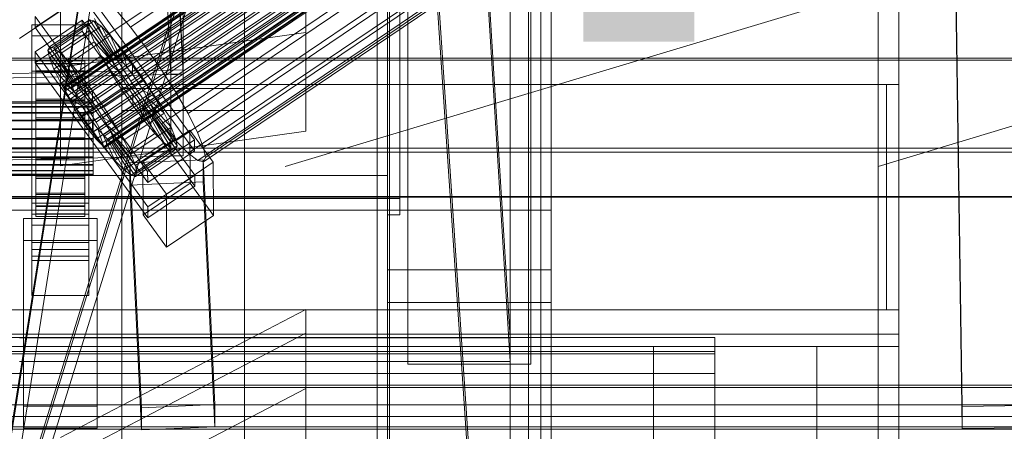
# Model space of a CAD drawing. Header units: millimetres. Extents: x -3490 to 61924, y -72580 to 6847.
# Tile 112 of 256: x 130 to 371, y -35410 to -35309. Entities that reach past the tile are written whole.
import ezdxf

# ---------------------------------------------------------------- set-up
doc = ezdxf.new("R2010")
doc.units = ezdxf.units.MM
for name, color, linetype, lineweight in [('COTAS_O', 1, 'Continuous', 0), ('COTAS_P', 1, 'Continuous', 0), ('frontal_bajante_movil', 7, 'Continuous', 0), ('frontal_briquetadora', 7, 'Continuous', 0), ('frontal_C01', 7, 'Continuous', 0), ('frontal_C02', 7, 'Continuous', 0), ('frontal_C03', 7, 'Continuous', 0), ('frontal_C05', 7, 'Continuous', 0), ('frontal_mix-C02', 7, 'Continuous', 0), ('frontal_secador', 7, 'Continuous', 0)]:
    doc.layers.add(name, color=color, linetype=linetype, lineweight=lineweight)
doc.dimstyles.new('R19_100', dxfattribs={"dimtxt": 250, "dimasz": 150, "dimexe": 150, "dimexo": 80, "dimgap": 100, "dimtad": 1, "dimtih": 1, "dimtoh": 1, "dimdsep": 46, "dimcen": 0.09, "dimadec": 0, "dimazin": 0, "dimtfac": 1, "dimtdec": 4, "dimtofl": 0, "dimtmove": 0, "dimatfit": 3, "dimfxl": 1, "dimtolj": 1, "dimtzin": 0, "dimarcsym": 0})

# ---------------------------------------------------------------- blocks, each defined once
blk = doc.blocks.new('DIM_R29_52')
at = {"layer": 'COTAS_P'}
for p, q in [((-1750, -34600), (-1600, -34555)), ((2600, -34600), (2450, -34555)), ((-1750, -35500), (-1750, -34600)), ((-1750, -34600), (2600, -34600)), ((-1750, -34600), (-1600, -34645)), ((2600, -34600), (2450, -34645)), ((2600, -35500), (2600, -34600))]:
    blk.add_line(p, q, dxfattribs=at)
blk.add_text('4350 P', height=250, dxfattribs=at).set_placement((425, -34500))
blk = doc.blocks.new('DIM_R29_63')
at = {"layer": 'COTAS_O'}
for p, q in [((-1480, -35300), (-1330, -35255)), ((490, -35300), (340, -35255)), ((-1480, -36000), (-1480, -35300)), ((-1480, -35300), (490, -35300)), ((-1480, -35300), (-1330, -35345)), ((490, -35300), (340, -35345)), ((490, -36000), (490, -35300))]:
    blk.add_line(p, q, dxfattribs=at)
blk.add_text('1970 O', height=250, dxfattribs=at).set_placement((-495, -35200))
blk = doc.blocks.new('DIM_R29_65')
at = {"layer": 'COTAS_O'}
for p, q in [((-1400, -35300), (-1250, -35255)), ((1400, -35300), (1250, -35255)), ((-1400, -36000), (-1400, -35300)), ((-1400, -35300), (1400, -35300)), ((-1400, -35300), (-1250, -35345)), ((1400, -35300), (1250, -35345)), ((1400, -36000), (1400, -35300))]:
    blk.add_line(p, q, dxfattribs=at)
blk.add_text('2800 O', height=250, dxfattribs=at).set_placement((0, -35200))
blk = doc.blocks.new('DIM_R29_66')
at = {"layer": 'COTAS_P'}
for p, q in [((-305, -34680), (395, -34680)), ((395, -34680), (350, -34830)), ((395, -36000), (395, -34680)), ((395, -34680), (440, -34830)), ((395, -36000), (350, -35850)), ((395, -36000), (440, -35850)), ((-305, -36000), (395, -36000))]:
    blk.add_line(p, q, dxfattribs=at)
blk.add_text('1320 P', height=250, rotation=90, dxfattribs=at).set_placement((295, -35340))
blk = doc.blocks.new('DIM_R29_67')
at = {"layer": 'COTAS_P'}
for p, q in [((-305, -35300), (-155, -35255)), ((345, -35300), (195, -35255)), ((-305, -36000), (-305, -35300)), ((-305, -35300), (345, -35300)), ((-305, -35300), (-155, -35345)), ((345, -35300), (195, -35345)), ((345, -36000), (345, -35300))]:
    blk.add_line(p, q, dxfattribs=at)
blk.add_text('650 P', height=250, dxfattribs=at).set_placement((20, -35200))

msp = doc.modelspace()

# ---------------------------------------------------------------- linework, layer by layer
at = {"layer": 'frontal_bajante_movil'}
for p, q in [((225, -35355.689), (225, -34808.457)), ((255, -34808.457), (255, -35355.689)), ((220, -35356.81), (220, -34809.578)), ((223, -34809.578), (223, -35356.81)), ((225, -34846.045), (225, -35393.277)), ((255, -35393.277), (255, -34846.045)), ((120, -35460), (208, -34903.359)), ((120, -35461.315), (208, -34904.675)), ((210.897, -34904.091), (122.897, -35460.731)), ((220, -35775), (220, -34903.821)), ((260, -35775), (260, -34903.821)), ((220, -35159.121), (220, -35347.232)), ((220, -35352.87), (220, -35164.759)), ((223, -35164.759), (223, -35352.87)), ((223, -35355.689), (223, -35167.578)), ((120, -35460), (208, -35176.975)), ((122.897, -35460.731), (210.897, -35177.707)), ((208, -35178.586), (120, -35461.611)), ((220, -35227.232), (220, -35356.81)), ((223, -35356.81), (223, -35227.232)), ((-305, -35325), (345, -35325)), ((225, -35325), (345, -35325)), ((225, -35380), (225, -35325)), ((342, -35325), (345, -35325)), ((342, -35380), (342, -35325)), ((345, -35380), (345, -35325)), ((220, -35347.232), (-180, -35347.232)), ((220, -35347.232), (220, -35352.87)), ((223, -35352.87), (-183, -35352.87)), ((-180, -35352.87), (220, -35352.87)), ((223, -35352.87), (223, -35355.689)), ((-183, -35355.689), (223, -35355.689)), ((220, -35355.701), (220, -35370.259)), ((220, -35378.259), (220, -35355.701)), ((220, -35355.701), (260, -35355.701)), ((255, -35355.689), (225, -35355.689)), ((225, -35355.689), (225, -35393.277)), ((255, -35355.689), (255, -35393.277)), ((260, -35370.259), (260, -35355.701)), ((260, -35355.701), (260, -35378.259)), ((220, -35356.81), (223, -35356.81)), ((220, -35370.259), (220, -35378.259)), ((220, -35370.259), (260, -35370.259)), ((260, -35378.259), (260, -35370.259)), ((-305, -35380), (345, -35380)), ((220, -35378.259), (260, -35378.259)), ((220, -35775), (220, -35378.259)), ((225, -35380), (345, -35380)), ((260, -35775), (260, -35378.259)), ((342, -35380), (345, -35380)), ((345, -35386), (345, -35380)), ((-305, -35386), (345, -35386)), ((345, -35389), (345, -35386)), ((-305, -35389), (345, -35389)), ((-245, -35389), (285, -35389)), ((285, -35429), (285, -35389)), ((285, -35389), (325, -35389)), ((325, -35429), (325, -35389)), ((225, -35393.277), (255, -35393.277))]:
    msp.add_line(p, q, dxfattribs=at)
at = {"layer": 'frontal_briquetadora'}
msp.add_line((340, -35980), (340, -34950), dxfattribs=at)
at = {"layer": 'frontal_C01'}
for p, q in [((250, -35948.844), (250, -33373.251)), ((250, -33378.064), (250, -35953.656)), ((141.045, -35325.654), (354.844, -35181.426)), ((141.218, -35325.268), (355.017, -35181.04)), ((141.224, -35326.524), (355.022, -35182.296)), ((141.731, -35325.392), (355.53, -35181.164)), ((142.549, -35326.017), (356.348, -35181.789)), ((141.742, -35327.818), (355.541, -35183.59)), ((143.617, -35327.102), (357.415, -35182.873)), ((144.861, -35328.571), (358.659, -35184.343)), ((142.565, -35329.449), (356.363, -35185.221)), ((143.635, -35331.305), (357.434, -35187.076)), ((359.995, -35186.097), (146.196, -35330.325)), ((157.152, -35311.006), (341.461, -35186.671)), ((144.881, -35333.259), (358.68, -35189.031)), ((147.533, -35332.245), (361.332, -35188.017)), ((150.672, -35313.483), (334.981, -35189.149)), ((146.218, -35335.179), (360.017, -35190.95)), ((148.779, -35334.199), (362.578, -35189.971)), ((149.85, -35336.055), (363.648, -35191.827)), ((345.231, -35191.622), (160.922, -35315.957)), ((147.554, -35336.933), (361.352, -35192.705)), ((148.798, -35338.402), (362.596, -35194.174)), ((150.672, -35337.686), (364.471, -35193.457)), ((151.191, -35338.98), (364.989, -35194.752)), ((153.694, -35318.72), (338.003, -35194.386)), ((149.865, -35339.487), (363.664, -35195.258)), ((150.683, -35340.112), (364.482, -35195.884)), ((151.196, -35340.236), (364.995, -35196.008)), ((151.369, -35339.85), (365.168, -35195.621)), ((164.693, -35321.375), (349.002, -35197.04)), ((157.211, -35324.236), (341.52, -35199.901)), ((200, -35201.127), (200, -35312.347)), ((168.21, -35326.89), (352.519, -35202.555)), ((160.982, -35329.653), (345.291, -35205.319)), ((171.232, -35332.127), (355.541, -35207.792)), ((360.514, -35403.62), (357.646, -35208.509)), ((164.752, -35334.605), (349.061, -35210.27)), ((173.554, -35336.729), (357.863, -35212.394)), ((360.514, -35409.013), (357.646, -35213.902)), ((168.263, -35338.752), (352.572, -35214.417)), ((175.016, -35340.381), (359.326, -35216.047)), ((171.275, -35341.812), (355.584, -35217.477)), ((175.521, -35342.836), (359.83, -35218.502)), ((173.584, -35343.577), (357.893, -35219.242)), ((175.032, -35343.926), (359.341, -35219.592)), ((200, -35336.421), (200, -35225.201)), ((140, -35320.773), (140, -35232.342)), ((155, -35666.702), (155, -35238.835)), ((185, -35238.835), (185, -35666.702)), ((250, -35565.195), (228.298, -35241.719)), ((155, -35244.227), (155, -35672.095)), ((185, -35672.095), (185, -35244.227)), ((130, -35313.812), (228.298, -35247.5)), ((228.298, -35247.5), (250, -35570.976)), ((140, -35256.416), (140, -35344.847)), ((145.277, -35300.663), (172.809, -35338.517)), ((200, -35312.347), (200, -35298.865)), ((145.289, -35303.359), (133.821, -35311.095)), ((172.821, -35341.213), (145.289, -35303.359)), ((140, -35307.292), (140, -35320.773)), ((153.641, -35306.859), (157.152, -35311.006)), ((133.821, -35311.095), (133.809, -35308.399)), ((161.341, -35346.253), (133.809, -35308.399)), ((133.847, -35317.027), (145.315, -35309.29)), ((136.948, -35316.663), (146.777, -35310.032)), ((137.313, -35315.847), (147.143, -35309.216)), ((138.396, -35316.109), (148.226, -35309.478)), ((145.315, -35309.29), (145.327, -35311.986)), ((145.315, -35309.29), (172.847, -35347.145)), ((147.143, -35309.216), (146.777, -35310.032)), ((146.777, -35310.032), (152.513, -35317.918)), ((146.777, -35310.032), (147.155, -35311.868)), ((148.226, -35309.478), (147.143, -35309.216)), ((147.143, -35309.216), (152.686, -35317.532)), ((149.953, -35310.798), (148.226, -35309.478)), ((148.226, -35309.478), (153.199, -35317.656)), ((150.672, -35313.483), (148.35, -35308.882)), ((133, -35313.157), (133, -35310.461)), ((133, -35310.461), (147, -35310.461)), ((133, -35356.683), (133, -35310.461)), ((133.821, -35311.095), (161.353, -35348.949)), ((145.327, -35311.986), (133.859, -35319.723)), ((137.325, -35318.499), (147.155, -35311.868)), ((200, -35312.347), (140, -35320.773)), ((140.123, -35317.429), (149.953, -35310.798)), ((172.859, -35349.841), (145.327, -35311.986)), ((147, -35310.461), (147, -35313.157)), ((147, -35310.461), (147, -35356.683)), ((147.155, -35311.868), (152.692, -35318.788)), ((147.155, -35311.868), (148.249, -35314.6)), ((152.207, -35313.087), (149.953, -35310.798)), ((149.953, -35310.798), (154.017, -35318.281)), ((157.152, -35311.006), (160.922, -35315.957)), ((200, -35336.421), (200, -35312.347)), ((147, -35313.157), (133, -35313.157)), ((133, -35313.157), (133, -35359.38)), ((138.419, -35321.232), (148.249, -35314.6)), ((142.377, -35319.718), (152.207, -35313.087)), ((147, -35359.38), (147, -35313.157)), ((148.249, -35314.6), (153.21, -35320.082)), ((148.249, -35314.6), (149.985, -35318.043)), ((153.694, -35318.72), (150.672, -35313.483)), ((154.833, -35316.189), (152.207, -35313.087)), ((152.207, -35313.087), (155.085, -35319.365)), ((133.859, -35319.723), (133.847, -35317.027)), ((161.379, -35354.881), (133.847, -35317.027)), ((136.948, -35316.663), (137.313, -35315.847)), ((142.683, -35324.549), (136.948, -35316.663)), ((137.325, -35318.499), (136.948, -35316.663)), ((142.856, -35324.163), (137.313, -35315.847)), ((137.313, -35315.847), (138.396, -35316.109)), ((143.369, -35324.287), (138.396, -35316.109)), ((138.396, -35316.109), (140.123, -35317.429)), ((144.188, -35324.912), (140.123, -35317.429)), ((140.123, -35317.429), (142.377, -35319.718)), ((152.686, -35317.532), (142.856, -35324.163)), ((145.003, -35322.821), (154.833, -35316.189)), ((152.513, -35317.918), (152.686, -35317.532)), ((152.686, -35317.532), (153.199, -35317.656)), ((157.653, -35319.893), (154.833, -35316.189)), ((154.833, -35316.189), (156.329, -35320.835)), ((160.922, -35315.957), (164.693, -35321.375)), ((450, -35318.618), (-450, -35318.618)), ((133, -35321.785), (133, -35319.089)), ((133, -35319.089), (147, -35319.089)), ((133, -35365.311), (133, -35319.089)), ((133.859, -35319.723), (161.391, -35357.577)), ((134, -35329.272), (134, -35319.272)), ((134, -35319.272), (134, -35319.865)), ((134, -35319.272), (146, -35319.272)), ((134, -35319.975), (134, -35319.272)), ((134, -35329.552), (134, -35319.865)), ((134, -35319.865), (134, -35321.711)), ((134, -35319.865), (146, -35319.865)), ((142.862, -35325.419), (137.325, -35318.499)), ((138.419, -35321.232), (137.325, -35318.499)), ((140.156, -35324.674), (149.985, -35318.043)), ((145.255, -35325.997), (142.377, -35319.718)), ((142.377, -35319.718), (145.003, -35322.821)), ((152.513, -35317.918), (142.683, -35324.549)), ((152.692, -35318.788), (142.862, -35325.419)), ((153.199, -35317.656), (143.369, -35324.287)), ((154.017, -35318.281), (144.188, -35324.912)), ((155.085, -35319.365), (145.255, -35325.997)), ((146, -35319.865), (146, -35319.272)), ((146, -35319.272), (146, -35329.272)), ((146, -35319.272), (146, -35319.975)), ((146, -35321.711), (146, -35319.865)), ((146, -35319.865), (146, -35329.552)), ((147, -35319.089), (147, -35321.785)), ((147, -35319.089), (147, -35365.311)), ((157.653, -35319.893), (147.823, -35326.524)), ((149.985, -35318.043), (154.033, -35321.713)), ((149.985, -35318.043), (152.246, -35321.96)), ((152.692, -35318.788), (152.513, -35317.918)), ((153.21, -35320.082), (152.692, -35318.788)), ((153.199, -35317.656), (154.017, -35318.281)), ((157.211, -35324.236), (153.694, -35318.72)), ((154.017, -35318.281), (155.085, -35319.365)), ((155.085, -35319.365), (156.329, -35320.835)), ((157.665, -35322.589), (157.653, -35319.893)), ((160.474, -35323.946), (157.653, -35319.893)), ((147, -35321.785), (133, -35321.785)), ((133, -35321.785), (133, -35368.007)), ((134, -35329.604), (134, -35319.975)), ((134, -35319.975), (146, -35319.975)), ((134, -35321.924), (134, -35319.975)), ((134, -35330.427), (134, -35321.711)), ((134, -35321.711), (134, -35324.687)), ((134, -35321.711), (146, -35321.711)), ((134, -35330.528), (134, -35321.924)), ((134, -35321.924), (146, -35321.924)), ((134, -35324.987), (134, -35321.924)), ((143.38, -35326.713), (138.419, -35321.232)), ((140.156, -35324.674), (138.419, -35321.232)), ((140, -35320.773), (140, -35344.847)), ((142.416, -35328.591), (152.246, -35321.96)), ((153.21, -35320.082), (143.38, -35326.713)), ((154.033, -35321.713), (144.203, -35328.344)), ((146, -35319.975), (146, -35329.604)), ((146, -35319.975), (146, -35321.924)), ((146, -35324.687), (146, -35321.711)), ((146, -35321.711), (146, -35330.427)), ((146, -35321.924), (146, -35330.528)), ((146, -35321.924), (146, -35324.987)), ((156.329, -35320.835), (146.499, -35327.466)), ((147, -35368.007), (147, -35321.785)), ((152.246, -35321.96), (155.103, -35323.568)), ((152.246, -35321.96), (154.877, -35326.086)), ((154.033, -35321.713), (153.21, -35320.082)), ((155.103, -35323.568), (154.033, -35321.713)), ((156.329, -35320.835), (157.665, -35322.589)), ((164.693, -35321.375), (168.21, -35326.89)), ((134, -35331.836), (134, -35324.687)), ((134, -35324.687), (134, -35328.588)), ((134, -35324.687), (146, -35324.687)), ((144.203, -35328.344), (140.156, -35324.674)), ((142.416, -35328.591), (140.156, -35324.674)), ((142.856, -35324.163), (142.683, -35324.549)), ((142.683, -35324.549), (142.862, -35325.419)), ((143.369, -35324.287), (142.856, -35324.163)), ((144.188, -35324.912), (143.369, -35324.287)), ((146.499, -35327.466), (145.003, -35322.821)), ((145.003, -35322.821), (147.823, -35326.524)), ((155.103, -35323.568), (145.274, -35330.199)), ((146, -35328.588), (146, -35324.687)), ((146, -35324.687), (146, -35331.836)), ((147.835, -35329.22), (157.665, -35322.589)), ((159.001, -35324.509), (149.171, -35331.14)), ((150.644, -35330.577), (160.474, -35323.946)), ((156.35, -35325.522), (155.103, -35323.568)), ((160.982, -35329.653), (157.211, -35324.236)), ((157.665, -35322.589), (159.001, -35324.509)), ((160.474, -35323.946), (159.001, -35324.509)), ((159.001, -35324.509), (160.247, -35326.463)), ((163.105, -35328.071), (160.474, -35323.946)), ((134, -35331.979), (134, -35324.987)), ((134, -35324.987), (146, -35324.987)), ((134, -35328.956), (134, -35324.987)), ((141.045, -35325.654), (141.218, -35325.268)), ((141.224, -35326.524), (141.045, -35325.654)), ((141.218, -35325.268), (141.731, -35325.392)), ((141.742, -35327.818), (141.224, -35326.524)), ((141.731, -35325.392), (142.549, -35326.017)), ((142.549, -35326.017), (143.617, -35327.102)), ((142.862, -35325.419), (143.38, -35326.713)), ((143.38, -35326.713), (144.203, -35328.344)), ((143.617, -35327.102), (144.861, -35328.571)), ((145.255, -35325.997), (144.188, -35324.912)), ((145.047, -35332.717), (154.877, -35326.086)), ((146.499, -35327.466), (145.255, -35325.997)), ((146, -35324.987), (146, -35331.979)), ((146, -35324.987), (146, -35328.956)), ((156.35, -35325.522), (146.52, -35332.154)), ((147.823, -35326.524), (147.835, -35329.22)), ((147.823, -35326.524), (150.644, -35330.577)), ((160.247, -35326.463), (150.417, -35333.094)), ((154.877, -35326.086), (156.35, -35325.522)), ((154.877, -35326.086), (157.698, -35330.138)), ((155, -35331.366), (155, -35325.973)), ((155, -35325.973), (185, -35325.973)), ((155, -35743.543), (155, -35325.973)), ((157.686, -35327.442), (156.35, -35325.522)), ((163.105, -35328.071), (160.247, -35326.463)), ((160.247, -35326.463), (161.318, -35328.319)), ((168.21, -35326.89), (171.232, -35332.127)), ((185, -35325.973), (185, -35331.366)), ((185, -35325.973), (185, -35743.543)), ((-148, -35329.272), (148, -35329.272)), ((-148, -35329.552), (148, -35329.552)), ((134, -35333.684), (134, -35328.588)), ((134, -35328.588), (134, -35333.148)), ((134, -35328.588), (146, -35328.588)), ((134, -35333.859), (134, -35328.956)), ((134, -35328.956), (146, -35328.956)), ((134, -35333.559), (134, -35328.956)), ((134, -35329.552), (134, -35329.272)), ((146, -35329.272), (134, -35329.272)), ((134, -35329.272), (134, -35329.604)), ((134, -35330.427), (134, -35329.552)), ((146, -35329.552), (134, -35329.552)), ((142.565, -35329.449), (141.742, -35327.818)), ((145.274, -35330.199), (142.416, -35328.591)), ((145.047, -35332.717), (142.416, -35328.591)), ((143.635, -35331.305), (142.565, -35329.449)), ((144.203, -35328.344), (145.274, -35330.199)), ((144.861, -35328.571), (146.196, -35330.325)), ((146, -35333.148), (146, -35328.588)), ((146, -35328.588), (146, -35333.684)), ((146, -35328.956), (146, -35333.859)), ((146, -35328.956), (146, -35333.559)), ((146, -35329.272), (146, -35329.552)), ((146, -35329.604), (146, -35329.272)), ((146, -35329.552), (146, -35330.427)), ((147.835, -35329.22), (146.499, -35327.466)), ((149.171, -35331.14), (147.835, -35329.22)), ((157.686, -35327.442), (147.856, -35334.073)), ((148, -35329.552), (148, -35329.272)), ((148, -35329.272), (148, -35329.604)), ((148, -35330.427), (148, -35329.552)), ((159.022, -35329.196), (149.192, -35335.828)), ((161.318, -35328.319), (151.488, -35334.95)), ((153.275, -35334.702), (163.105, -35328.071)), ((157.698, -35330.138), (157.686, -35327.442)), ((159.022, -35329.196), (157.686, -35327.442)), ((160.518, -35333.842), (159.022, -35329.196)), ((160.266, -35330.666), (159.022, -35329.196)), ((165.365, -35331.989), (161.318, -35328.319)), ((161.318, -35328.319), (162.14, -35329.949)), ((165.365, -35331.989), (163.105, -35328.071)), ((-148, -35329.604), (148, -35329.604)), ((-148, -35330.427), (148, -35330.427)), ((-148, -35330.528), (148, -35330.528)), ((-148, -35331.836), (148, -35331.836)), ((-148, -35331.979), (148, -35331.979)), ((146, -35329.604), (134, -35329.604)), ((134, -35329.604), (134, -35330.528)), ((134, -35331.836), (134, -35330.427)), ((146, -35330.427), (134, -35330.427)), ((146, -35330.528), (134, -35330.528)), ((134, -35330.528), (134, -35331.979)), ((134, -35333.684), (134, -35331.836)), ((146, -35331.836), (134, -35331.836)), ((146, -35331.979), (134, -35331.979)), ((134, -35331.979), (134, -35333.859)), ((144.881, -35333.259), (143.635, -35331.305)), ((145.274, -35330.199), (146.52, -35332.154)), ((146, -35330.528), (146, -35329.604)), ((146, -35330.427), (146, -35331.836)), ((146, -35331.979), (146, -35330.528)), ((146, -35331.836), (146, -35333.684)), ((146, -35333.859), (146, -35331.979)), ((146.196, -35330.325), (147.533, -35332.245)), ((147.868, -35336.769), (157.698, -35330.138)), ((148, -35329.604), (148, -35330.528)), ((148, -35331.836), (148, -35330.427)), ((148, -35330.528), (148, -35331.979)), ((148, -35333.684), (148, -35331.836)), ((148, -35331.979), (148, -35333.859)), ((149.171, -35331.14), (150.644, -35330.577)), ((150.417, -35333.094), (149.171, -35331.14)), ((160.266, -35330.666), (150.436, -35337.297)), ((150.644, -35330.577), (153.275, -35334.702)), ((161.333, -35331.75), (151.503, -35338.381)), ((162.14, -35329.949), (152.311, -35336.58)), ((162.659, -35331.243), (152.829, -35337.875)), ((185, -35331.366), (155, -35331.366)), ((155, -35331.366), (155, -35748.935)), ((157.698, -35330.138), (160.518, -35333.842)), ((163.144, -35336.944), (160.266, -35330.666)), ((161.333, -35331.75), (160.266, -35330.666)), ((164.752, -35334.605), (160.982, -35329.653)), ((165.397, -35339.233), (161.333, -35331.75)), ((162.151, -35332.376), (161.333, -35331.75)), ((167.102, -35335.431), (162.14, -35329.949)), ((162.14, -35329.949), (162.659, -35331.243)), ((168.196, -35338.163), (162.659, -35331.243)), ((162.659, -35331.243), (162.837, -35332.113)), ((185, -35748.935), (185, -35331.366)), ((-148, -35333.684), (148, -35333.684)), ((-148, -35333.859), (148, -35333.859)), ((134, -35333.148), (134, -35335.845)), ((146, -35333.148), (134, -35333.148)), ((134, -35333.148), (134, -35338.058)), ((134, -35336.039), (134, -35333.559)), ((134, -35333.559), (146, -35333.559)), ((134, -35338.484), (134, -35333.559)), ((134, -35335.845), (134, -35333.684)), ((146, -35333.684), (134, -35333.684)), ((146, -35333.859), (134, -35333.859)), ((134, -35333.859), (134, -35336.039)), ((146.218, -35335.179), (144.881, -35333.259)), ((146.52, -35332.154), (145.047, -35332.717)), ((147.868, -35336.769), (145.047, -35332.717)), ((146, -35335.845), (146, -35333.148)), ((146, -35338.058), (146, -35333.148)), ((146, -35333.559), (146, -35336.039)), ((146, -35333.559), (146, -35338.484)), ((146, -35333.684), (146, -35335.845)), ((146, -35336.039), (146, -35333.859)), ((146.52, -35332.154), (147.856, -35334.073)), ((147.533, -35332.245), (148.779, -35334.199)), ((147.856, -35334.073), (147.868, -35336.769)), ((147.856, -35334.073), (149.192, -35335.828)), ((148, -35335.845), (148, -35333.684)), ((148, -35333.859), (148, -35336.039)), ((148.779, -35334.199), (149.85, -35336.055)), ((151.488, -35334.95), (150.417, -35333.094)), ((150.417, -35333.094), (153.275, -35334.702)), ((150.688, -35340.473), (160.518, -35333.842)), ((162.151, -35332.376), (152.321, -35339.007)), ((162.664, -35332.499), (152.835, -35339.131)), ((162.837, -35332.113), (153.008, -35338.744)), ((155.535, -35338.62), (165.365, -35331.989)), ((160.518, -35333.842), (163.144, -35336.944)), ((167.125, -35340.554), (162.151, -35332.376)), ((162.664, -35332.499), (162.151, -35332.376)), ((162.837, -35332.113), (162.664, -35332.499)), ((168.208, -35340.815), (162.664, -35332.499)), ((168.573, -35340), (162.837, -35332.113)), ((167.102, -35335.431), (165.365, -35331.989)), ((171.232, -35332.127), (173.554, -35336.729)), ((148, -35335.845), (-148, -35335.845)), ((-148, -35336.039), (148, -35336.039)), ((134, -35335.845), (146, -35335.845)), ((134, -35338.17), (134, -35335.845)), ((146, -35336.039), (134, -35336.039)), ((134, -35336.039), (134, -35338.372)), ((140, -35344.847), (200, -35336.421)), ((146, -35335.845), (146, -35338.17)), ((146, -35338.372), (146, -35336.039)), ((147.554, -35336.933), (146.218, -35335.179)), ((150.688, -35340.473), (147.868, -35336.769)), ((148, -35338.17), (148, -35335.845)), ((148, -35336.039), (148, -35338.372)), ((149.192, -35335.828), (150.688, -35340.473)), ((149.192, -35335.828), (150.436, -35337.297)), ((149.85, -35336.055), (150.672, -35337.686)), ((152.311, -35336.58), (151.488, -35334.95)), ((151.488, -35334.95), (155.535, -35338.62)), ((152.829, -35337.875), (152.311, -35336.58)), ((152.311, -35336.58), (157.272, -35342.062)), ((153.275, -35334.702), (155.535, -35338.62)), ((157.272, -35342.062), (167.102, -35335.431)), ((160.19, -35343.867), (171.658, -35336.131)), ((168.263, -35338.752), (164.752, -35334.605)), ((168.196, -35338.163), (167.102, -35335.431)), ((171.658, -35336.131), (171.715, -35349.072)), ((171.658, -35336.131), (177.394, -35344.017)), ((173.554, -35336.729), (175.016, -35340.381)), ((-148, -35338.17), (148, -35338.17)), ((-148, -35338.372), (148, -35338.372)), ((134, -35338.17), (134, -35338.058)), ((134, -35338.058), (134, -35342.983)), ((134, -35338.058), (146, -35338.058)), ((134, -35340.503), (134, -35338.17)), ((146, -35338.17), (134, -35338.17)), ((134, -35338.372), (134, -35338.484)), ((146, -35338.372), (134, -35338.372)), ((134, -35338.372), (134, -35340.698)), ((134, -35338.484), (146, -35338.484)), ((134, -35343.394), (134, -35338.484)), ((146, -35342.983), (146, -35338.058)), ((146, -35338.058), (146, -35338.17)), ((146, -35338.17), (146, -35340.503)), ((146, -35338.484), (146, -35338.372)), ((146, -35340.698), (146, -35338.372)), ((146, -35338.484), (146, -35343.394)), ((148.798, -35338.402), (147.554, -35336.933)), ((148, -35340.503), (148, -35338.17)), ((148, -35338.372), (148, -35340.698)), ((149.865, -35339.487), (148.798, -35338.402)), ((150.436, -35337.297), (153.314, -35343.575)), ((150.436, -35337.297), (151.503, -35338.381)), ((150.672, -35337.686), (151.191, -35338.98)), ((151.191, -35338.98), (151.369, -35339.85)), ((151.503, -35338.381), (155.567, -35345.864)), ((151.503, -35338.381), (152.321, -35339.007)), ((152.321, -35339.007), (157.295, -35347.185)), ((152.321, -35339.007), (152.835, -35339.131)), ((153.008, -35338.744), (152.829, -35337.875)), ((152.829, -35337.875), (158.366, -35344.794)), ((152.835, -35339.131), (153.008, -35338.744)), ((152.835, -35339.131), (158.378, -35347.446)), ((153.008, -35338.744), (158.743, -35346.631)), ((153.314, -35343.575), (163.144, -35336.944)), ((155.535, -35338.62), (157.272, -35342.062)), ((158.366, -35344.794), (168.196, -35338.163)), ((172.809, -35338.517), (161.341, -35346.253)), ((163.144, -35336.944), (165.397, -35339.233)), ((168.573, -35340), (168.196, -35338.163)), ((171.275, -35341.812), (168.263, -35338.752)), ((172.821, -35341.213), (172.809, -35338.517)), ((450, -35341.538), (-450, -35341.538)), ((-148, -35340.503), (148, -35340.503)), ((-148, -35340.698), (148, -35340.698)), ((134, -35342.684), (134, -35340.503)), ((134, -35340.503), (134, -35342.983)), ((146, -35340.503), (134, -35340.503)), ((134, -35340.698), (134, -35343.394)), ((146, -35340.698), (134, -35340.698)), ((134, -35340.698), (134, -35342.858)), ((146, -35342.983), (146, -35340.503)), ((146, -35340.503), (146, -35342.684)), ((146, -35343.394), (146, -35340.698)), ((146, -35342.858), (146, -35340.698)), ((148, -35342.684), (148, -35340.503)), ((148, -35340.698), (148, -35342.858)), ((150.683, -35340.112), (149.865, -35339.487)), ((151.196, -35340.236), (150.683, -35340.112)), ((153.314, -35343.575), (150.688, -35340.473)), ((151.369, -35339.85), (151.196, -35340.236)), ((155.567, -35345.864), (165.397, -35339.233)), ((157.295, -35347.185), (167.125, -35340.554)), ((158.378, -35347.446), (168.208, -35340.815)), ((158.743, -35346.631), (168.573, -35340)), ((161.353, -35348.949), (172.821, -35341.213)), ((165.397, -35339.233), (167.125, -35340.554)), ((167.125, -35340.554), (168.208, -35340.815)), ((168.208, -35340.815), (168.573, -35340)), ((175.016, -35340.381), (175.521, -35342.836)), ((-148, -35342.684), (148, -35342.684)), ((-148, -35342.858), (148, -35342.858)), ((134, -35344.563), (134, -35342.684)), ((134, -35342.684), (134, -35347.586)), ((146, -35342.684), (134, -35342.684)), ((134, -35342.858), (134, -35347.955)), ((146, -35342.858), (134, -35342.858)), ((134, -35342.858), (134, -35344.706)), ((134, -35342.983), (134, -35347.586)), ((134, -35342.983), (146, -35342.983)), ((134, -35343.394), (146, -35343.394)), ((134, -35347.955), (134, -35343.394)), ((146, -35347.586), (146, -35342.684)), ((146, -35342.684), (146, -35344.563)), ((146, -35347.955), (146, -35342.858)), ((146, -35344.706), (146, -35342.858)), ((146, -35347.586), (146, -35342.983)), ((146, -35343.394), (146, -35347.955)), ((148, -35344.563), (148, -35342.684)), ((148, -35342.858), (148, -35344.706)), ((155.567, -35345.864), (153.314, -35343.575)), ((156.962, -35344.173), (174.943, -35343.373)), ((157.272, -35342.062), (158.366, -35344.794)), ((160.247, -35356.809), (160.19, -35343.867)), ((165.926, -35351.754), (160.19, -35343.867)), ((177.394, -35344.017), (165.926, -35351.754)), ((173.584, -35343.577), (171.275, -35341.812)), ((175.032, -35343.926), (173.584, -35343.577)), ((174.943, -35343.373), (174.943, -35348.767)), ((174.943, -35343.373), (177.811, -35403.162)), ((175.521, -35342.836), (175.032, -35343.926)), ((177.451, -35356.959), (177.394, -35344.017)), ((-148, -35344.563), (148, -35344.563)), ((-148, -35344.706), (148, -35344.706)), ((-148, -35346.014), (148, -35346.014)), ((-148, -35346.115), (148, -35346.115)), ((134, -35346.014), (134, -35344.563)), ((134, -35344.563), (134, -35351.555)), ((146, -35344.563), (134, -35344.563)), ((134, -35344.706), (134, -35351.856)), ((146, -35344.706), (134, -35344.706)), ((134, -35344.706), (134, -35346.115)), ((134, -35346.938), (134, -35346.014)), ((134, -35346.014), (134, -35354.618)), ((146, -35346.014), (134, -35346.014)), ((134, -35346.115), (134, -35354.831)), ((146, -35346.115), (134, -35346.115)), ((134, -35346.115), (134, -35346.99)), ((146, -35351.555), (146, -35344.563)), ((146, -35344.563), (146, -35346.014)), ((146, -35351.856), (146, -35344.706)), ((146, -35346.115), (146, -35344.706)), ((146, -35354.618), (146, -35346.014)), ((146, -35346.014), (146, -35346.938)), ((146, -35354.831), (146, -35346.115)), ((146, -35346.99), (146, -35346.115)), ((148, -35346.014), (148, -35344.563)), ((148, -35344.706), (148, -35346.115)), ((148, -35346.938), (148, -35346.014)), ((148, -35346.115), (148, -35346.99)), ((157.295, -35347.185), (155.567, -35345.864)), ((156.962, -35349.566), (156.962, -35344.173)), ((159.83, -35403.962), (156.962, -35344.173)), ((158.366, -35344.794), (158.743, -35346.631)), ((161.341, -35346.253), (161.353, -35348.949)), ((-148, -35346.938), (148, -35346.938)), ((-148, -35346.99), (148, -35346.99)), ((-148, -35347.271), (148, -35347.271)), ((134, -35347.271), (134, -35346.938)), ((134, -35346.938), (134, -35356.568)), ((146, -35346.938), (134, -35346.938)), ((134, -35346.99), (134, -35356.678)), ((146, -35346.99), (134, -35346.99)), ((134, -35346.99), (134, -35347.271)), ((134, -35347.271), (134, -35357.27)), ((146, -35347.271), (134, -35347.271)), ((134, -35347.586), (134, -35351.555)), ((134, -35347.586), (146, -35347.586)), ((134, -35347.955), (146, -35347.955)), ((134, -35351.856), (134, -35347.955)), ((146, -35356.568), (146, -35346.938)), ((146, -35346.938), (146, -35347.271)), ((146, -35356.678), (146, -35346.99)), ((146, -35347.271), (146, -35346.99)), ((146, -35357.27), (146, -35347.271)), ((146, -35351.555), (146, -35347.586)), ((146, -35347.955), (146, -35351.856)), ((148, -35347.271), (148, -35346.938)), ((148, -35346.99), (148, -35347.271)), ((174.943, -35348.767), (156.962, -35349.566)), ((158.378, -35347.446), (157.295, -35347.185)), ((158.743, -35346.631), (158.378, -35347.446)), ((172.847, -35347.145), (161.379, -35354.881)), ((172.859, -35349.841), (172.847, -35347.145)), ((177.811, -35408.555), (174.943, -35348.767)), ((159.83, -35409.355), (156.962, -35349.566)), ((171.715, -35349.072), (160.247, -35356.809)), ((161.391, -35357.577), (172.859, -35349.841)), ((177.451, -35356.959), (171.715, -35349.072)), ((-450, -35352.322), (450, -35352.322)), ((134, -35351.555), (134, -35354.618)), ((134, -35351.555), (146, -35351.555)), ((134, -35351.856), (146, -35351.856)), ((134, -35354.831), (134, -35351.856)), ((146, -35354.618), (146, -35351.555)), ((146, -35351.856), (146, -35354.831)), ((165.926, -35351.754), (165.983, -35364.695)), ((133, -35366.89), (133, -35353.949)), ((133, -35353.949), (147, -35353.949)), ((133, -35363.578), (133, -35353.949)), ((134, -35354.618), (134, -35356.568)), ((134, -35354.618), (146, -35354.618)), ((134, -35354.831), (146, -35354.831)), ((134, -35356.678), (134, -35354.831)), ((146, -35356.568), (146, -35354.618)), ((146, -35354.831), (146, -35356.678)), ((147, -35353.949), (147, -35366.89)), ((147, -35353.949), (147, -35363.578)), ((161.379, -35354.881), (161.391, -35357.577)), ((131, -35363.116), (131, -35357.723)), ((131, -35357.723), (149, -35357.723)), ((131, -35403.56), (131, -35357.723)), ((147, -35356.683), (133, -35356.683)), ((133, -35356.683), (133, -35359.38)), ((134, -35356.568), (134, -35357.27)), ((134, -35356.568), (146, -35356.568)), ((134, -35356.678), (146, -35356.678)), ((134, -35357.27), (134, -35356.678)), ((134, -35357.27), (146, -35357.27)), ((146, -35357.27), (146, -35356.568)), ((146, -35356.678), (146, -35357.27)), ((147, -35359.38), (147, -35356.683)), ((149, -35357.723), (149, -35363.116)), ((149, -35357.723), (149, -35403.56)), ((160.247, -35356.809), (165.983, -35364.695)), ((165.983, -35364.695), (177.451, -35356.959)), ((133, -35359.38), (147, -35359.38)), ((149, -35363.116), (131, -35363.116)), ((131, -35408.953), (131, -35363.116)), ((149, -35408.953), (149, -35363.116)), ((147, -35363.578), (133, -35363.578)), ((133, -35363.578), (133, -35376.52)), ((147, -35365.311), (133, -35365.311)), ((133, -35365.311), (133, -35368.007)), ((147, -35376.52), (147, -35363.578)), ((147, -35368.007), (147, -35365.311)), ((147, -35366.89), (133, -35366.89)), ((133, -35366.89), (133, -35376.52)), ((133, -35368.007), (147, -35368.007)), ((147, -35376.52), (147, -35366.89)), ((133, -35376.52), (147, -35376.52)), ((140, -35411.16), (200, -35379.945)), ((200, -35379.945), (200, -35491.165)), ((200, -35379.945), (200, -35385.723)), ((140, -35416.938), (200, -35385.723)), ((200, -35385.723), (200, -35496.943)), ((200, -35385.723), (200, -35399.204)), ((-425, -35398.445), (425, -35398.445)), ((140, -35430.419), (200, -35399.204)), ((200, -35399.204), (200, -35510.424)), ((200, -35399.204), (200, -35423.278)), ((149, -35403.56), (131, -35403.56)), ((131, -35403.56), (131, -35408.953)), ((149, -35408.953), (149, -35403.56)), ((177.811, -35403.162), (159.83, -35403.962)), ((159.83, -35403.962), (159.83, -35409.355)), ((177.811, -35408.555), (177.811, -35403.162)), ((378.512, -35403.375), (360.514, -35403.62)), ((360.514, -35403.62), (360.514, -35409.013)), ((131, -35408.953), (149, -35408.953)), ((159.83, -35409.355), (177.811, -35408.555)), ((360.514, -35409.013), (378.512, -35408.767))]:
    msp.add_line(p, q, dxfattribs=at)
at = {"layer": 'frontal_C02'}
for p, q in [((250, -35767.183), (250, -32921.727)), ((250, -32926.497), (250, -35771.953)), ((250, -35386.887), (228.298, -35036.685)), ((228.298, -35042.415), (250, -35392.618)), ((450, -35319.079), (-450, -35319.079)), ((450, -35340.567), (-450, -35340.567)), ((-450, -35352.489), (450, -35352.489)), ((-300, -35386.799), (300, -35386.799)), ((130, -35386.887), (250, -35386.887)), ((250, -35392.618), (250, -35386.887)), ((300, -35390.743), (300, -35386.799)), ((300, -35386.799), (300, -35412.599)), ((300, -35390.233), (-300, -35390.233)), ((300, -35390.743), (-300, -35390.743)), ((300, -35415.574), (300, -35390.233)), ((300, -35390.233), (300, -35395.596)), ((300, -35416.016), (300, -35390.743)), ((250, -35392.618), (130, -35392.618)), ((-300, -35395.596), (300, -35395.596)), ((300, -35395.596), (300, -35420.221))]:
    msp.add_line(p, q, dxfattribs=at)
at = {"layer": 'frontal_C03'}
for p, q in [((-1500, -35408.612), (1500, -35408.612)), ((1530, -35409.158), (-1530, -35409.158))]:
    msp.add_line(p, q, dxfattribs=at)
at = {"layer": 'frontal_C05'}
for p, q in [((217.5, -35992), (217.5, -34800)), ((220.5, -34800), (220.5, -35992)), ((254.5, -34800), (254.5, -35992)), ((257.5, -35992), (257.5, -34800))]:
    msp.add_line(p, q, dxfattribs=at)
at = {"layer": 'frontal_mix-C02'}
for p, q in [((147.007, -34915.2), (167.007, -35322.657)), ((170, -35321.395), (150, -34913.937)), ((170, -35322.458), (150, -34915)), ((167, -35214.568), (167, -35322.458)), ((167.007, -35322.657), (167.007, -35214.768)), ((170, -35214.568), (170, -35322.458)), ((167, -35342.458), (167, -35234.568)), ((170, -35234.568), (170, -35342.458)), ((-170, -35329.168), (170, -35321.395)), ((170, -35322.458), (170, -35321.395)), ((170, -35322.458), (-170, -35330.23)), ((170.021, -35322.458), (-169.979, -35330.23)), ((167, -35322.458), (167, -35342.458)), ((170, -35322.458), (167, -35322.458)), ((170, -35322.458), (167.007, -35322.657)), ((170, -35342.458), (170, -35322.458)), ((170.021, -35322.458), (170, -35322.458)), ((170.021, -35342.458), (170.021, -35322.458)), ((170, -35342.458), (-170, -35350.23)), ((-169.979, -35350.23), (170.021, -35342.458)), ((170, -35342.458), (167, -35342.458)), ((170, -35342.458), (170.021, -35342.458))]:
    msp.add_line(p, q, dxfattribs=at)
at = {"layer": 'frontal_secador'}
for p, q in [((-1250, -35399), (1250, -35399)), ((-1250, -35403.243), (1250, -35403.243)), ((1250, -35406.071), (-1250, -35406.071))]:
    msp.add_line(p, q, dxfattribs=at)

# ---------------------------------------------------------------- dimensions: what is measured, and where the dimension line sits
at = {"layer": 'COTAS_O'}
for p1, p2, picture, middle in [((-1480, -36000), (490, -36000), 'DIM_R29_63', (-495, -35300)), ((-1400, -36000), (1400, -36000), 'DIM_R29_65', (0, -35300))]:
    dim = msp.add_aligned_dim(p1=p1, p2=p2, distance=700, text='<> O', dimstyle='R19_100', dxfattribs=at)
    dim.commit()
    dim.dimension.update_dxf_attribs({"geometry": picture, "text_midpoint": middle})
at = {"layer": 'COTAS_P'}
for p1, p2, distance, picture, middle in [((-1750, -35500), (2600, -35500), 900, 'DIM_R29_52', (425, -34600)), ((-305, -36000), (-305, -34680), -700, 'DIM_R29_66', (395, -35340)), ((-305, -36000), (345, -36000), 700, 'DIM_R29_67', (20, -35300))]:
    dim = msp.add_aligned_dim(p1=p1, p2=p2, distance=distance, text='<> P', dimstyle='R19_100', dxfattribs=at)
    dim.commit()
    dim.dimension.update_dxf_attribs({"geometry": picture, "text_midpoint": middle})

doc.saveas('drawing.dxf')
